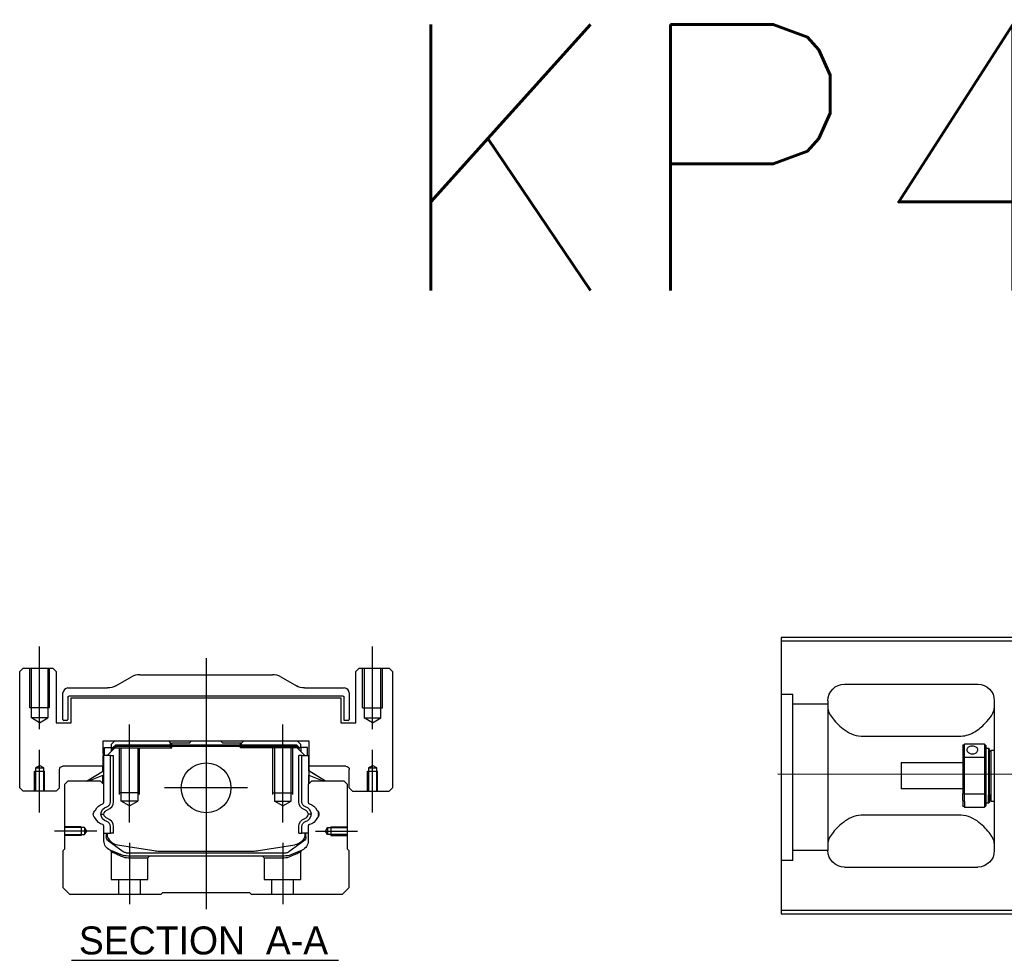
# Model space of a CAD drawing. Header units: millimetres. Extents: x 1805 to 4914, y -1594 to 860.
# Tile 226 of 256: x 1805 to 2101, y 239 to 522. Entities that reach past the tile are written whole.
import ezdxf
from ezdxf.lldxf.tags import DXFTag

# ---------------------------------------------------------------- set-up
doc = ezdxf.new("R2010")
doc.units = ezdxf.units.MM
doc.layers.get('0').update_dxf_attribs({"linetype": 'CONTINUOUS'})
doc.styles.add('CHN', font='txt')
doc.styles.get("Standard").update_dxf_attribs({"font": 'txt.shx', "height": 0.5})
tags = doc.linetypes.add('DASHED', pattern=[25.72, 12.86, -12.86]).pattern_tags.tags
tags[6:7] = [DXFTag(74, 4), DXFTag(75, 0), DXFTag(340, '0'), DXFTag(46, 0.0), DXFTag(50, 0.0), DXFTag(44, 0.0), DXFTag(45, 0.0)]
tags[4:5] = [DXFTag(74, 4), DXFTag(75, 0), DXFTag(340, '0'), DXFTag(46, 0.0), DXFTag(50, 0.0), DXFTag(44, 0.0), DXFTag(45, 0.0)]

msp = doc.modelspace()

# ---------------------------------------------------------------- linework, layer by layer
at = {"linetype": 'Continuous'}
for p, q in [((2107.78, 336.32), (2033.78, 336.32)), ((2033.78, 336.32), (2033.78, 254.32)), ((2033.78, 335.32), (2107.78, 335.32)), ((1806.02, 327.16), (1805.02, 326.16)), ((1806.02, 327.16), (1805.02, 326.16)), ((1805.02, 291.16), (1805.02, 326.16)), ((1805.02, 291.16), (1805.02, 326.16)), ((1806.02, 327.16), (1815.02, 327.16)), ((1816.02, 326.16), (1815.02, 327.16)), ((1816.02, 326.16), (1816.02, 310.66)), ((1907.02, 327.16), (1906.02, 326.16)), ((1907.02, 327.16), (1906.02, 326.16)), ((1906.02, 310.66), (1906.02, 326.16)), ((1906.02, 310.66), (1906.02, 326.16)), ((1907.02, 327.16), (1916.02, 327.16)), ((1917.02, 326.16), (1916.02, 327.16)), ((1917.02, 326.16), (1917.02, 291.16)), ((1833.93, 321.82), (1838.62, 324.5)), ((1841.1, 325.16), (1880.94, 325.16)), ((1883.43, 324.5), (1888.12, 321.82)), ((1818.02, 311.69), (1818.02, 319.66)), ((1819.52, 321.16), (1831.44, 321.16)), ((1890.6, 321.16), (1902.52, 321.16)), ((1904.02, 319.66), (1904.02, 311.69)), ((2052.78, 322.32), (2092.78, 322.32)), ((1819.52, 318.36), (1819.52, 311.69)), ((1902.22, 318.66), (1819.82, 318.66)), ((1820.52, 318.16), (1901.52, 318.16)), ((1820.52, 310.66), (1820.52, 318.16)), ((1820.52, 310.66), (1820.52, 318.16)), ((1901.52, 318.16), (1901.52, 310.66)), ((1902.52, 311.39), (1902.52, 318.36)), ((2047.78, 317.32), (2047.78, 272.32)), ((2097.78, 317.32), (2097.78, 272.32)), ((1816.02, 310.66), (1820.52, 310.66)), ((1819.22, 311.39), (1818.32, 311.39)), ((1901.52, 310.66), (1906.02, 310.66)), ((1903.72, 311.39), (1902.52, 311.39)), ((1830.04, 305.16), (1830.05, 297.66)), ((1892.01, 305.16), (1830.04, 305.16)), ((1833.54, 305.16), (1832.54, 304.16)), ((1849.82, 305.16), (1850.37, 304.61)), ((1856.02, 304.61), (1856.57, 305.16)), ((1865.47, 305.16), (1856.57, 305.16)), ((1866.02, 304.61), (1865.47, 305.16)), ((1871.67, 304.61), (1872.22, 305.16)), ((1871.67, 304.61), (1872.22, 305.16)), ((1889.5, 304.16), (1888.5, 305.16)), ((1891.99, 297.66), (1892.01, 305.16)), ((1892, 300.91), (1892.01, 305.16)), ((2057.78, 306.73), (2087.78, 306.73)), ((1830.54, 303.31), (1832.54, 303.31)), ((1830.54, 300.91), (1830.54, 303.31)), ((1831.34, 300.91), (1834.04, 303.61)), ((1832.54, 304.16), (1832.54, 303.31)), ((1832.54, 303.31), (1832.54, 302.11)), ((1833.04, 303.16), (1832.54, 303.16)), ((1833.04, 303.25), (1833.91, 304.11)), ((1833.27, 303.15), (1833.04, 303.25)), ((1833.04, 302.61), (1833.04, 303.25)), ((1833.27, 303.15), (1834, 303.88)), ((1833.27, 302.84), (1833.27, 303.15)), ((1833.91, 304.11), (1888.14, 304.11)), ((1834, 303.88), (1833.91, 304.11)), ((1834, 303.88), (1888.04, 303.88)), ((1888, 303.61), (1834.04, 303.61)), ((1850.37, 304.61), (1850.72, 304.61)), ((1856.02, 304.61), (1850.72, 304.61)), ((1850.72, 304.11), (1850.72, 304.61)), ((1871.32, 304.61), (1866.02, 304.61)), ((1871.32, 304.11), (1871.32, 304.61)), ((1871.32, 304.61), (1871.67, 304.61)), ((1890.7, 300.91), (1888, 303.61)), ((1888.04, 303.88), (1888.14, 304.11)), ((1888.77, 303.15), (1888.04, 303.88)), ((1889, 303.25), (1888.14, 304.11)), ((1888.77, 303.15), (1889, 303.25)), ((1888.77, 302.84), (1888.77, 303.15)), ((1889, 302.61), (1889, 303.25)), ((1889.5, 303.16), (1889, 303.16)), ((1889.5, 303.31), (1889.5, 304.16)), ((1891.5, 303.31), (1889.5, 303.31)), ((1889.5, 303.31), (1889.5, 302.11)), ((1891.5, 303.31), (1891.5, 303.31)), ((1891.5, 300.91), (1891.5, 303.31)), ((1891.5, 300.91), (1891.5, 303.31)), ((2088.28, 303.82), (2088.28, 300.23)), ((2094.78, 304.32), (2088.78, 304.32)), ((2088.78, 300.37), (2088.78, 304.32)), ((2094.78, 304.32), (2094.78, 300.37)), ((2095.28, 300.23), (2095.28, 303.82)), ((2095.28, 303.07), (2095.98, 303.07)), ((2095.98, 303.07), (2096.28, 302.77)), ((2095.98, 303.07), (2095.98, 288.99)), ((2096.28, 289.2), (2096.28, 302.77)), ((2096.28, 301.97), (2096.78, 302.47)), ((2096.78, 302.47), (2097.78, 302.47)), ((2096.78, 287.17), (2096.78, 302.47)), ((1830.14, 300.91), (1830.04, 300.91)), ((1830.14, 296.26), (1830.14, 300.91)), ((1830.19, 300.91), (1830.14, 300.91)), ((1832.29, 300.91), (1830.19, 300.91)), ((1830.19, 300.91), (1830.19, 293.66)), ((1832.29, 286.96), (1832.29, 300.91)), ((1832.29, 300.91), (1833.19, 300.91)), ((1833.19, 286.96), (1833.19, 300.91)), ((1889.75, 300.91), (1888.85, 300.91)), ((1888.85, 286.96), (1888.85, 300.91)), ((1889.75, 300.91), (1891.85, 300.91)), ((1889.75, 286.96), (1889.75, 300.91)), ((1891.85, 300.91), (1891.9, 300.91)), ((1891.85, 300.91), (1891.85, 293.66)), ((1891.9, 300.91), (1892, 300.91)), ((1891.9, 296.26), (1891.9, 300.91)), ((2069.78, 298.82), (2088.28, 298.82)), ((2069.78, 298.82), (2069.78, 290.82)), ((2088.28, 300.23), (2088.28, 289.41)), ((2088.78, 289.28), (2088.78, 300.37)), ((2088.78, 300.37), (2094.78, 300.37)), ((2094.78, 300.37), (2094.78, 289.28)), ((2095.28, 289.41), (2095.28, 300.23)), ((1817.02, 291.16), (1817.02, 296.66)), ((1830.05, 297.66), (1818.02, 297.66)), ((1825.13, 293.16), (1830.19, 296.3)), ((1830.04, 296.2), (1830.04, 297.66)), ((1896.91, 293.16), (1891.85, 296.3)), ((1903.02, 297.66), (1891.99, 297.66)), ((1892, 296.2), (1892, 297.66)), ((1896.91, 293.16), (1892, 296.2)), ((1904.02, 291.16), (1904.02, 296.66)), ((1904.02, 291.16), (1904.02, 296.66)), ((1819.52, 293.16), (1818.52, 292.16)), ((1829.34, 293.16), (1819.52, 293.16)), ((1830.19, 294.96), (1825.68, 293.16)), ((1830.34, 292.16), (1829.34, 293.16)), ((1830.04, 292.46), (1830.04, 294.9)), ((1830.14, 292.36), (1830.14, 294.94)), ((1892.7, 293.16), (1891.7, 292.16)), ((1891.85, 294.96), (1896.36, 293.16)), ((1891.9, 292.36), (1891.9, 294.94)), ((1892, 292.46), (1892, 294.9)), ((1902.52, 293.16), (1892.7, 293.16)), ((1903.52, 292.16), (1902.52, 293.16)), ((1805.02, 291.16), (1806.02, 290.16)), ((1805.02, 291.16), (1806.02, 290.16)), ((1816.02, 290.16), (1806.02, 290.16)), ((1816.02, 290.16), (1817.02, 291.16)), ((1818.52, 292.16), (1818.52, 272.71)), ((1830.34, 286.84), (1830.34, 292.16)), ((1891.7, 292.16), (1891.7, 286.84)), ((1903.52, 272.71), (1903.52, 292.16)), ((1904.02, 291.16), (1905.02, 290.16)), ((1904.02, 291.16), (1905.02, 290.16)), ((1905.02, 290.16), (1916.02, 290.16)), ((1916.02, 290.16), (1917.02, 291.16)), ((2088.28, 290.82), (2069.78, 290.82)), ((2088.28, 287.4), (2088.28, 289.41)), ((2088.28, 287.4), (2088.28, 285.82)), ((2094.78, 289.28), (2088.78, 289.28)), ((2088.78, 287.04), (2088.78, 289.28)), ((2088.78, 287.04), (2088.78, 285.32)), ((2094.78, 289.28), (2094.78, 287.04)), ((2094.78, 287.04), (2094.78, 285.32)), ((2095.28, 285.82), (2095.28, 289.41)), ((2095.98, 286.57), (2095.98, 288.99)), ((2096.28, 289.2), (2096.28, 286.87)), ((2096.28, 287.67), (2096.78, 287.17)), ((2096.78, 287.17), (2097.78, 287.17)), ((2088.78, 285.32), (2094.78, 285.32)), ((2095.98, 286.57), (2095.28, 286.57)), ((2096.28, 286.87), (2095.98, 286.57)), ((2087.78, 282.92), (2057.78, 282.92)), ((1830.34, 275.23), (1830.34, 279.62)), ((1832.29, 277.51), (1832.29, 279.51)), ((1833.19, 277.51), (1833.19, 279.51)), ((1888.85, 277.51), (1888.85, 279.51)), ((1889.75, 277.51), (1889.75, 279.51)), ((1891.7, 279.62), (1891.7, 275.23)), ((1830.34, 277.51), (1832.29, 277.51)), ((1831.04, 277.51), (1831.04, 276.43)), ((1831.34, 277.51), (1831.34, 276.46)), ((1831.73, 275.16), (1831.66, 275.21)), ((1836.15, 271.95), (1831.73, 275.16)), ((1833.19, 277.51), (1832.29, 277.51)), ((1890.32, 275.16), (1885.9, 271.95)), ((1888.85, 277.51), (1889.75, 277.51)), ((1891.7, 277.51), (1889.75, 277.51)), ((1890.39, 275.21), (1890.32, 275.16)), ((1890.7, 277.51), (1890.7, 276.46)), ((1891, 276.43), (1891, 277.51)), ((1818.52, 272.71), (1818.02, 272.21)), ((1818.02, 272.21), (1818.02, 261.16)), ((1834.41, 274.03), (1845.32, 272.29)), ((1846.97, 272.16), (1875.07, 272.16)), ((1876.72, 272.29), (1887.63, 274.03)), ((1889.85, 272.46), (1886.42, 271.04)), ((1904.02, 272.21), (1903.52, 272.71)), ((1904.02, 261.16), (1904.02, 272.21)), ((1837.03, 271.66), (1885.02, 271.66)), ((1884.51, 270.66), (1837.53, 270.66)), ((2052.78, 267.32), (2092.78, 267.32)), ((1818.02, 261.16), (1820.02, 259.16)), ((1902.02, 259.16), (1904.02, 261.16)), ((1820.02, 259.16), (1847.52, 259.16)), ((1847.52, 259.16), (1848.02, 259.66)), ((1848.02, 259.66), (1874.02, 259.66)), ((1874.02, 259.66), (1874.52, 259.16)), ((1874.52, 259.16), (1902.02, 259.16)), ((2033.78, 254.32), (2033.78, 253.32)), ((2107.78, 254.32), (2033.78, 254.32)), ((2033.78, 253.32), (2107.78, 253.32))]:
    msp.add_line(p, q, dxfattribs=at)
at = {"ltscale": 0.2}
for p, q in [((1811.02, 308.75), (1811.02, 333.58)), ((1911.02, 308.75), (1911.02, 333.58)), ((1861.02, 330.16), (1861.02, 254.66)), ((1838.02, 280.72), (1838.02, 310.16)), ((1884.02, 280.72), (1884.02, 310.16)), ((1811.02, 283.75), (1811.02, 302.58)), ((1911.02, 283.75), (1911.02, 302.58)), ((1873.5, 291.16), (1848.55, 291.16)), ((1828.16, 278.16), (1815.52, 278.16)), ((1893.88, 278.16), (1906.52, 278.16)), ((1838.02, 274.66), (1838.02, 256.16)), ((1884.02, 274.66), (1884.02, 256.16))]:
    msp.add_line(p, q, dxfattribs=at)
at = {"linetype": 'DASHED', "ltscale": 0.08}
for p, q in [((1808.02, 315.16), (1808.02, 327.16)), ((1808.52, 315.16), (1808.52, 327.16)), ((1808.52, 312.16), (1808.52, 327.16)), ((1813.52, 327.16), (1813.52, 315.16)), ((1813.52, 327.16), (1813.52, 312.16)), ((1814.02, 315.16), (1814.02, 327.16)), ((1908.02, 315.16), (1908.02, 327.16)), ((1908.52, 327.16), (1908.52, 315.16)), ((1908.52, 327.16), (1908.52, 312.16)), ((1913.52, 315.16), (1913.52, 327.16)), ((1913.52, 312.16), (1913.52, 327.16)), ((1914.02, 315.16), (1914.02, 327.16)), ((1814.02, 315.16), (1808.02, 315.16)), ((1908.02, 315.16), (1914.02, 315.16)), ((1813.52, 312.16), (1808.52, 312.16)), ((1811.02, 310.72), (1808.52, 312.16)), ((1811.02, 310.72), (1813.52, 312.16)), ((1908.52, 312.16), (1913.52, 312.16)), ((1911.02, 310.72), (1908.52, 312.16)), ((1911.02, 310.72), (1913.52, 312.16)), ((1809.52, 296.16), (1812.52, 296.16)), ((1809.52, 290.16), (1809.52, 296.16)), ((1809.77, 297.16), (1811.02, 297.88)), ((1809.77, 297.16), (1809.77, 290.16)), ((1809.77, 297.16), (1809.77, 297.16)), ((1809.77, 297.16), (1812.27, 297.16)), ((1809.77, 296.16), (1809.77, 290.16)), ((1812.27, 297.16), (1811.02, 297.88)), ((1812.27, 290.16), (1812.27, 297.16)), ((1812.27, 290.16), (1812.27, 296.16)), ((1812.52, 290.16), (1812.52, 296.16)), ((1909.52, 296.16), (1912.52, 296.16)), ((1909.52, 290.16), (1909.52, 296.16)), ((1909.77, 297.16), (1911.02, 297.88)), ((1909.77, 297.16), (1909.77, 290.16)), ((1909.77, 297.16), (1909.77, 297.16)), ((1909.77, 297.16), (1912.27, 297.16)), ((1909.77, 296.16), (1909.77, 290.16)), ((1912.27, 297.16), (1911.02, 297.88)), ((1912.27, 290.16), (1912.27, 297.16)), ((1912.27, 290.16), (1912.27, 296.16)), ((1912.52, 290.16), (1912.52, 296.16))]:
    msp.add_line(p, q, dxfattribs=at)
at = {"linetype": 'DASHED', "ltscale": 0.3}
for p, q in [((2033.78, 319.3), (2037.28, 319.3)), ((2037.28, 269.3), (2037.28, 319.3)), ((2047.78, 316.3), (2037.28, 316.3)), ((2047.78, 272.3), (2037.28, 272.3))]:
    msp.add_line(p, q, dxfattribs=at)
at = {"linetype": 'DASHED'}
for p, q in [((1849.82, 305.16), (1850.37, 304.61)), ((1833.04, 303.16), (1850.72, 303.16)), ((1850.37, 303.16), (1850.37, 304.61)), ((1850.72, 303.16), (1850.72, 304.11)), ((1871.67, 304.61), (1871.32, 304.61)), ((1871.32, 303.16), (1871.32, 304.11)), ((1889, 303.16), (1871.32, 303.16)), ((1871.67, 303.16), (1871.67, 304.61)), ((1890.3, 303.11), (1890.3, 303.11)), ((1892, 300.91), (1892, 300.91)), ((1892.07, 296.16), (1892.07, 296.16)), ((1837.57, 270.16), (1843.52, 270.16)), ((1843.52, 270.16), (1844.02, 270.66)), ((1877.97, 270.66), (1878.47, 270.16)), ((1878.47, 270.16), (1884.47, 270.16)), ((2037.28, 269.3), (2033.78, 269.3))]:
    msp.add_line(p, q, dxfattribs=at)
at = {"linetype": 'DASHED', "ltscale": 0.1}
for p, q in [((1835.02, 289.16), (1835.02, 303.16)), ((1835.52, 287.16), (1835.52, 303.16)), ((1840.52, 303.16), (1840.52, 287.16)), ((1841.02, 289.16), (1841.02, 303.16)), ((1881.02, 289.16), (1881.02, 303.16)), ((1881.52, 303.16), (1881.52, 287.16)), ((1886.52, 287.16), (1886.52, 303.16)), ((1887.02, 289.16), (1887.02, 303.16)), ((1841.02, 289.61), (1835.02, 289.61)), ((1840.52, 287.16), (1835.52, 287.16)), ((1838.02, 285.72), (1835.52, 287.16)), ((1838.02, 285.72), (1840.52, 287.16)), ((1881.02, 289.61), (1887.02, 289.61)), ((1881.52, 287.16), (1886.52, 287.16)), ((1884.02, 285.72), (1881.52, 287.16)), ((1884.02, 285.72), (1886.52, 287.16)), ((1823.52, 279.46), (1818.52, 279.46)), ((1824.52, 279.24), (1818.52, 279.24)), ((1823.52, 279.46), (1823.52, 276.86)), ((1825.16, 278.16), (1824.52, 279.24)), ((1824.52, 279.24), (1824.52, 277.09)), ((1824.52, 277.09), (1825.16, 278.16)), ((1896.88, 278.16), (1897.53, 279.24)), ((1897.53, 277.09), (1896.88, 278.16)), ((1897.53, 279.24), (1903.52, 279.24)), ((1897.53, 279.24), (1897.53, 277.09)), ((1898.52, 279.46), (1898.52, 276.86)), ((1898.52, 279.46), (1903.52, 279.46)), ((1818.52, 277.09), (1824.52, 277.09)), ((1823.52, 276.86), (1818.52, 276.86)), ((1903.52, 277.09), (1897.53, 277.09)), ((1898.52, 276.86), (1903.52, 276.86)), ((1832.52, 271.99), (1832.52, 263.66)), ((1843.52, 263.66), (1843.52, 270.16)), ((1878.47, 270.16), (1878.47, 263.66)), ((1889.47, 263.66), (1889.47, 271.97)), ((1832.52, 263.66), (1843.52, 263.66)), ((1834.72, 263.66), (1834.72, 259.16)), ((1841.32, 259.16), (1841.32, 263.66)), ((1878.47, 263.66), (1889.47, 263.66)), ((1880.67, 263.66), (1880.67, 259.16)), ((1887.27, 259.16), (1887.27, 263.66))]:
    msp.add_line(p, q, dxfattribs=at)
for p, q in [((2032.78, 295.32), (2474.78, 294.82)), ((1820.55, 239.33), (1900.83, 239.33))]:
    msp.add_line(p, q)
at = {"linetype": 'Continuous'}
msp.add_circle((1861.02, 291.16), 7.47, dxfattribs=at)
for centre, radius, start, end in [((1841.1, 320.16), 5, 90, 119.7449), ((1880.94, 320.16), 5, 60.2551, 90), ((1819.52, 319.66), 1.5, 90, 180), ((1902.52, 319.66), 1.5, 0, 90), ((1818.32, 311.69), 0.3, 180, 270), ((1819.22, 311.69), 0.3, 270, 0), ((1903.72, 311.69), 0.3, 270, 0), ((1830.69, 286.96), 1.6, 286.8095, 0), ((1830.69, 286.96), 2.5, 286.8095, 0), ((1827.49, 284.62), 0.3, 310.437, 335.092), ((1829.84, 286.84), 0.5, 285.1919, 0), ((1890.17, 283.05), 1.58, 6.5313, 73.1905), ((1890.17, 283.05), 2.48, 4.1548, 73.1905), ((1892.2, 286.84), 0.5, 180, 254.8081), ((1894.56, 284.62), 0.3, 204.908, 229.563), ((1827.49, 281.84), 0.3, 24.908, 49.563), ((1830.69, 279.51), 1.6, 0, 73.1905), ((1830.69, 279.51), 2.5, 0, 73.1905), ((1890.17, 283.41), 1.58, 286.8095, 353.4687), ((1890.17, 283.41), 2.48, 286.8095, 355.8452), ((1894.56, 281.84), 0.3, 130.437, 155.092), ((1829.84, 279.62), 0.5, 0, 74.8081), ((1892.2, 279.62), 0.5, 105.1919, 180), ((1835.04, 277.98), 4, 202.3316, 260.9414), ((1887, 277.98), 4, 337.6678, 353.1681), ((1846.97, 282.66), 10.5, 260.9414, 270), ((1875.07, 282.66), 10.5, 270, 279.0586), ((1885.02, 273.16), 1.5, 270, 306.0274)]:
    msp.add_arc(centre, radius, start, end, dxfattribs=at)
at = {"linetype": 'Continuous', "extrusion": (6.12303e-17, 0, -1)}
for centre, radius, start, end in [((-1831.44, 326.16), 5, 240.2551, 270), ((-1890.6, 326.16), 5, 270, 299.7449), ((-1819.82, 318.36), 0.3, 0, 90), ((-1902.22, 318.36), 0.3, 90, 180), ((-1818.02, 296.66), 1, 0, 90), ((-1903.02, 296.66), 1, 90, 180), ((-1903.02, 296.66), 1, 90, 180), ((-1891.35, 286.96), 2.5, 286.8095, 0), ((-1891.35, 286.96), 1.6, 286.8095, 0), ((-1891.35, 279.51), 2.5, 0, 73.1905), ((-1891.35, 279.51), 1.6, 0, 73.1905), ((-1835.04, 277.98), 4, 337.6678, 353.1681)]:
    msp.add_arc(centre, radius, start, end, dxfattribs=at)
at = {"linetype": 'Continuous', "extrusion": (-6.12303e-17, 0, -1)}
for centre, start, end in [((-2052.78, 317.32), 0, 90), ((-2092.78, 317.32), 90, 180), ((-2052.78, 272.32), 270, 0), ((-2092.78, 272.32), 180, 270)]:
    msp.add_arc(centre, 5, start, end, dxfattribs=at)
at = {"linetype": 'Continuous', "extrusion": (0, 0, -1)}
for centre, radius, start, end in [((-1828.67, 283.23), 1.53, 310.437, 49.563), ((-1830.87, 283.05), 3.43, 24.908, 74.8081), ((-1831.87, 283.05), 2.48, 4.1548, 73.1905), ((-1831.87, 283.05), 1.58, 6.5313, 73.1905), ((-1891.17, 283.05), 3.43, 105.1919, 155.092), ((-1893.37, 283.23), 1.53, 130.437, 229.563), ((-1891.17, 283.05), 3.58, 161.7181, 177.1235), ((-1830.87, 283.41), 3.43, 285.1919, 335.092), ((-1831.87, 283.41), 2.48, 286.8095, 355.8452), ((-1831.87, 283.41), 1.58, 286.8095, 353.4687), ((-1891.17, 283.41), 3.43, 204.908, 254.8081), ((-1891.17, 283.41), 3.58, 182.8765, 198.2819), ((-1833.34, 275.23), 3, 292.4327, 0), ((-1832.54, 276.43), 1.5, 306.0274, 0), ((-1835.04, 277.98), 3.77, 349.0413, 352.7469), ((-1887, 277.98), 4, 202.3316, 260.9414), ((-1888.7, 275.23), 3, 180, 247.5673), ((-1889.5, 276.43), 1.5, 180, 233.9726), ((-1837.53, 275.66), 5, 270, 292.4327), ((-1837.03, 273.16), 1.5, 270, 306.0274), ((-1884.51, 275.66), 5, 247.5673, 270)]:
    msp.add_arc(centre, radius, start, end, dxfattribs=at)
at = {"linetype": 'Continuous'}
for points, degree in [([(2047.78, 315.11), (2047.78, 314.36), (2048.25, 313.39), (2049.02, 312.32)], 3), ([(2088.28, 303.82), (2088.44, 303.99), (2088.61, 304.15), (2088.78, 304.32)], 3), ([(2094.78, 304.32), (2094.94, 304.15), (2095.11, 303.99), (2095.28, 303.82)], 3), ([(2088.78, 300.37), (2088.61, 300.32), (2088.44, 300.28), (2088.28, 300.23)], 3), ([(2094.78, 300.37), (2094.94, 300.32), (2095.11, 300.28), (2095.28, 300.23)], 3), ([(1830.19, 293.66), (1830.19, 293.06)], 1), ([(1830.19, 293.06), (1830.19, 292.31)], 1), ([(1891.85, 293.66), (1891.85, 293.06)], 1), ([(1891.85, 293.06), (1891.85, 292.31)], 1), ([(2088.78, 289.28), (2088.61, 289.32), (2088.44, 289.37), (2088.28, 289.41)], 3), ([(2094.78, 289.28), (2094.94, 289.32), (2095.11, 289.37), (2095.28, 289.41)], 3), ([(2088.78, 285.32), (2088.61, 285.49), (2088.44, 285.65), (2088.28, 285.82)], 3), ([(2095.28, 285.82), (2095.11, 285.65), (2094.94, 285.49), (2094.78, 285.32)], 3), ([(1829.4, 283.23), (1829.7, 283.23), (1830, 283.23), (1830.3, 283.23)], 3), ([(1892.65, 283.23), (1892.34, 283.23), (1892.04, 283.23), (1891.74, 283.23)], 3), ([(2049.02, 277.32), (2048.25, 276.25), (2047.78, 275.28), (2047.78, 274.53)], 3), ([(2097.78, 274.53), (2097.78, 275.28), (2097.31, 276.25), (2096.53, 277.32)], 3)]:
    msp.add_open_spline(points, degree=degree, dxfattribs=at)
for points, knots in [([(2087.78, 306.73), (2089.3, 306.73), (2090.71, 307.29), (2093.12, 308.75), (2094.11, 309.61), (2096.67, 312.22), (2097.78, 313.95), (2097.78, 315.11)], [0, 0, 0, 0, 0.25, 0.25, 0.5, 0.5, 1, 1, 1, 1]), ([(2049.02, 312.32), (2049.85, 311.18), (2050.98, 309.96), (2053.86, 307.75), (2055.71, 306.73), (2057.78, 306.73)], [0, 0, 0, 0, 0.5, 0.5, 1, 1, 1, 1]), ([(2092.83, 302.6), (2092.83, 302.73), (2092.8, 302.86), (2092.67, 303.09), (2092.58, 303.2), (2092.36, 303.38), (2092.22, 303.46), (2091.9, 303.58), (2091.73, 303.63), (2091.37, 303.68), (2091.18, 303.68), (2090.81, 303.66), (2090.63, 303.63), (2090.3, 303.53), (2090.15, 303.47), (2089.89, 303.3), (2089.78, 303.2), (2089.61, 302.99), (2089.56, 302.86), (2089.53, 302.69), (2089.53, 302.64), (2089.53, 302.6)], [0, 0, 0, 0, 0.106605, 0.106605, 0.21316, 0.21316, 0.320465, 0.320465, 0.42832, 0.42832, 0.535356, 0.535356, 0.641477, 0.641477, 0.748016, 0.748016, 0.855648, 0.855648, 0.963354, 0.963354, 1, 1, 1, 1]), ([(2089.53, 302.6), (2089.53, 302.47), (2089.56, 302.33), (2089.68, 302.08), (2089.77, 301.95), (2090, 301.73), (2090.14, 301.63), (2090.45, 301.47), (2090.63, 301.41), (2090.99, 301.35), (2091.18, 301.34), (2091.54, 301.37), (2091.72, 301.41), (2092.05, 301.54), (2092.21, 301.62), (2092.47, 301.83), (2092.58, 301.95), (2092.74, 302.2), (2092.79, 302.33), (2092.82, 302.51), (2092.83, 302.55), (2092.83, 302.6)], [0, 0, 0, 0, 0.106605, 0.106605, 0.21316, 0.21316, 0.320465, 0.320465, 0.42832, 0.42832, 0.535356, 0.535356, 0.641477, 0.641477, 0.748016, 0.748016, 0.855648, 0.855648, 0.963354, 0.963354, 1, 1, 1, 1]), ([(2057.78, 282.92), (2055.71, 282.92), (2053.86, 281.89), (2050.99, 279.69), (2049.84, 278.46), (2049.02, 277.32)], [0, 0, 0, 0, 0.5, 0.5, 1, 1, 1, 1]), ([(2096.53, 277.32), (2095.71, 278.46), (2094.58, 279.68), (2091.69, 281.89), (2089.84, 282.92), (2087.78, 282.92)], [0, 0, 0, 0, 0.5, 0.5, 1, 1, 1, 1])]:
    msp.add_open_spline(points, degree=3, knots=knots, dxfattribs=at)
at = {"linetype": 'DASHED'}
for points in [[(1832.21, 272.45), (1832.52, 271.99)], [(1889.47, 271.97), (1889.78, 272.43)]]:
    msp.add_open_spline(points, degree=1, dxfattribs=at)
for points, degree, knots in [([(1832.21, 272.45), (1832.21, 272.45), (1833.14, 272.07), (1834.06, 271.69), (1835.63, 271.04)], 2, [0, 0, 0, 0.5, 0.5, 1, 1, 1]), ([(1832.52, 271.99), (1832.52, 271.99), (1832.52, 271.99), (1833, 271.78), (1834.3, 271.18), (1835.18, 270.79), (1835.65, 270.58)], 3, [0, 0, 0, 0, 0.000815, 0.486557, 0.726811, 1, 1, 1, 1]), ([(1835.65, 270.58), (1835.96, 270.46), (1836.56, 270.22), (1837.24, 270.18), (1837.57, 270.16)], 3, [0, 0, 0, 0, 0.515943, 1, 1, 1, 1]), ([(1884.47, 270.16), (1884.8, 270.18), (1885.48, 270.22), (1886.08, 270.46), (1886.39, 270.58)], 3, [0, 0, 0, 0, 0.484584, 1, 1, 1, 1]), ([(1886.39, 270.58), (1886.71, 270.72), (1887.31, 270.99), (1888.07, 271.33), (1889.06, 271.78), (1889.47, 271.97), (1889.47, 271.97)], 3, [0, 0, 0, 0, 0.185898, 0.357233, 0.514425, 1, 1, 1, 1])]:
    msp.add_open_spline(points, degree=degree, knots=knots, dxfattribs=at)

# ---------------------------------------------------------------- texts
at = {"insert": (1914.8, 520.56), "char_height": 80, "attachment_point": 1}
msp.add_mtext('KP46-S-C01', dxfattribs=at)
at = {"insert": (1822.79, 245.24), "char_height": 8.4, "attachment_point": 4, "style": 'CHN'}
msp.add_mtext('SECTION  A-A ', dxfattribs=at)

doc.saveas('drawing.dxf')
